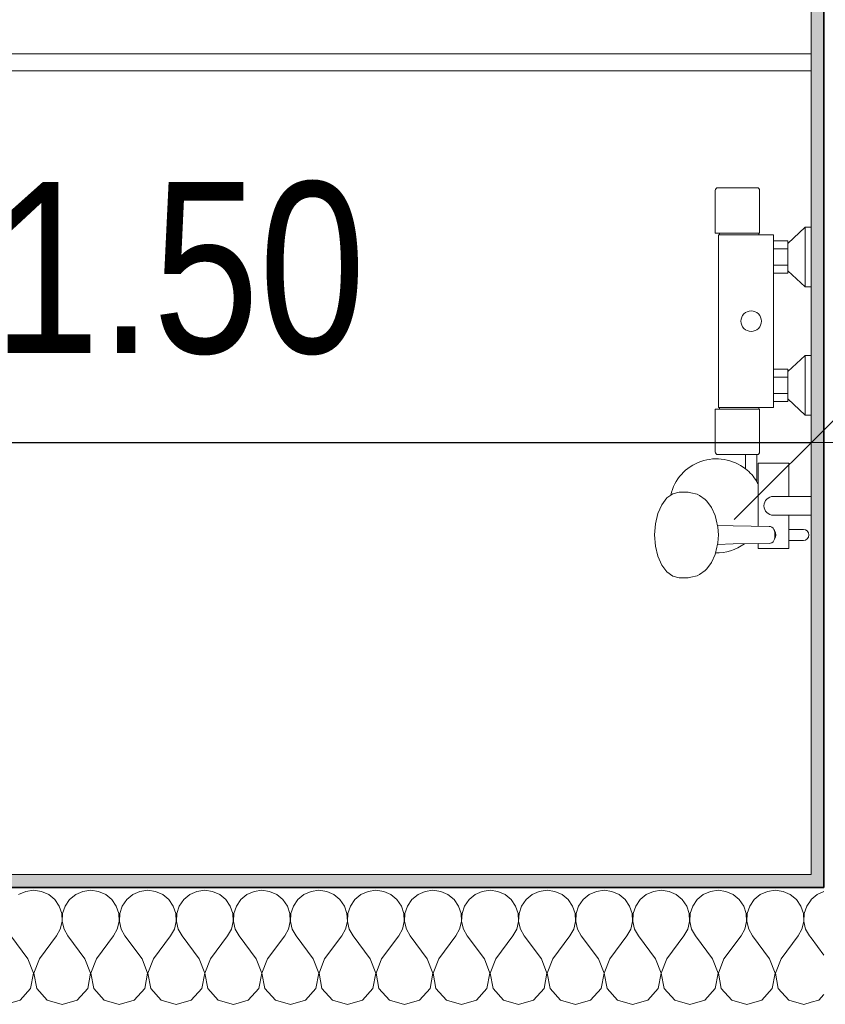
# Model space of a CAD drawing. Header units: metres. Extents: x -7.1 to 26.5, y -14.7 to 18.1.
# Tile 130 of 182: x 8.7 to 9.7, y 8.2 to 9.4. Entities that reach past the tile are written whole.
import ezdxf

# ---------------------------------------------------------------- set-up
doc = ezdxf.new("R2010")
doc.units = ezdxf.units.M
doc.header["$PDMODE"] = 65
doc.linetypes.add('AUSGEZOGEN', pattern=[0])
for name, color, linetype in [('XR$1$015 Innenwände', 7, 'AUSGEZOGEN'), ('XR$1$015 Innenwände Schichttrennlinien', 7, 'AUSGEZOGEN'), ('XR$1$065 Möbel Einrichtung', 7, 'AUSGEZOGEN'), ('XR$1$080 Raumdefinitionen Kontur', 7, 'AUSGEZOGEN'), ('XR$2$105 Bemassungen 100', 7, 'AUSGEZOGEN'), ('XR$3$015 Innenwände Bauteilschraffuren', 7, 'AUSGEZOGEN')]:
    doc.layers.add(name, color=color, linetype=linetype)
doc.styles.add('ARIAL', font='arial.ttf')
doc.dimstyles.new('DIMSTYLE_3', dxfattribs={"dimtxt": 0.2, "dimasz": 0.3, "dimexe": 0, "dimexo": 0, "dimgap": 0.1, "dimtad": 2, "dimrnd": 0.005, "dimzin": 4, "dimdsep": 46, "dimtxsty": 'ARIAL', "dimblk1": 'ALL_ML_STRICH', "dimblk2": 'ALL_ML_STRICH', "dimsah": 1, "dimcen": 0, "dimclrd": 7, "dimclre": 7, "dimclrt": 7, "dimadec": 0, "dimazin": 0, "dimtfac": 1, "dimtdec": 0, "dimtix": 1, "dimtmove": 2, "dimatfit": 3, "dimfxl": 0, "dimtzin": 0, "dimlwd": 0, "dimlwe": 18, "dimarcsym": 0})

# ---------------------------------------------------------------- blocks, each defined once
blk = doc.blocks.new('COMPLEXOBJECT_14')
at = {"layer": 'XR$1$065 Möbel Einrichtung', "color": 8, "linetype": 'AUSGEZOGEN', "lineweight": 13, "transparency": 33554687}
blk.add_line((9.5787, 9.1668), (9.5329, 9.1668), dxfattribs=at)
for points in [[(9.5299, 9.1638), (9.5299, 9.1138), (9.5348, 9.1138), (9.5348, 9.1118), (9.5346, 9.1118), (9.534, 9.1118), (9.5338, 9.1118), (9.5338, 8.9098), (9.534, 8.9098), (9.5346, 8.9098), (9.5348, 8.9098), (9.5348, 8.9078), (9.5299, 8.9078), (9.5299, 8.8578)], [(9.5817, 8.8578), (9.5817, 8.9078), (9.5808, 8.9078), (9.5808, 8.9098), (9.5978, 8.9098), (9.5978, 8.9168), (9.6148, 8.9168), (9.6148, 8.9198), (9.6348, 8.9008), (9.6418, 8.9008), (9.6418, 8.9708), (9.6348, 8.9708), (9.6148, 8.9518), (9.6148, 8.9548), (9.5978, 8.9548), (9.5978, 9.0668), (9.6148, 9.0668), (9.6148, 9.0698), (9.6348, 9.0508), (9.6418, 9.0508), (9.6418, 9.1208), (9.6348, 9.1208), (9.6148, 9.1018), (9.6148, 9.1048), (9.5978, 9.1048), (9.5978, 9.1118), (9.5808, 9.1118), (9.5808, 9.1138), (9.5817, 9.1138), (9.5817, 9.1638)], [(9.5329, 8.8548), (9.5653, 8.8548), (9.5653, 8.838)], [(9.5783, 8.8234), (9.5783, 8.8548), (9.5787, 8.8548)], [(9.6328, 8.7673), (9.6158, 8.7673), (9.6158, 8.7838), (9.6418, 8.7838), (9.6418, 8.8058), (9.6158, 8.8058), (9.6158, 8.8448), (9.5798, 8.8448), (9.5798, 8.8208)], [(9.4778, 8.8073), (9.4732, 8.8041), (9.4673, 8.7961), (9.4627, 8.7858), (9.4599, 8.7737), (9.4589, 8.7608), (9.4599, 8.7478), (9.4627, 8.7358), (9.4673, 8.7254), (9.4732, 8.7175), (9.4801, 8.7125), (9.4876, 8.7108), (9.4982, 8.7108), (9.5014, 8.7113), (9.5087, 8.713), (9.5115, 8.7144), (9.5181, 8.7192), (9.52, 8.7213), (9.5254, 8.7285), (9.5296, 8.738), (9.53, 8.7398)], [(9.5639, 8.7504), (9.5798, 8.7506), (9.5798, 8.7448), (9.6158, 8.7448), (9.6158, 8.7543), (9.6328, 8.7543)]]:
    blk.add_lwpolyline(points, dxfattribs=at)
for centre, radius, start, end in [((9.5329, 9.1638), 0.003, 90, 180), ((9.5787, 9.1638), 0.003, 0, 90), ((9.5329, 8.8578), 0.003, 180, 270), ((9.5787, 8.8578), 0.003, 270, 0), ((9.5313, 8.7948), 0.055, 51.8869, 166.7735), ((9.5313, 8.7948), 0.055, 28.2578, 31.3994), ((9.6328, 8.7608), 0.0065, 270, 90), ((9.5314, 8.7946), 0.0548, 268.5584, 306.3009)]:
    blk.add_arc(centre, radius, start, end, dxfattribs=at)
blk = doc.blocks.new('ALL_ML_STRICH')
at = {"color": 0, "linetype": 'ByBlock', "lineweight": -2}
for p, q in [((0, -0.5), (0, 0.5)), ((-0.3, -0.3), (0.3, 0.3)), ((-1, 0), (0.5, 0))]:
    blk.add_line(p, q, dxfattribs=at)
blk = doc.blocks.new('*D198')
at = {"layer": 'DEFPOINTS', "color": 7, "linetype": 'AUSGEZOGEN', "lineweight": 18, "transparency": 33554687}
for p in [(9.6418, 8.9825), (8.1418, 8.9089), (8.1418, 8.8687)]:
    blk.add_point(p, dxfattribs=at)
at = {"layer": 'XR$2$105 Bemassungen 100', "color": 7, "linetype": 'AUSGEZOGEN', "lineweight": -2, "transparency": 33554687}
for p, q in [((8.1418, 8.8687), (8.1418, 8.8687)), ((8.1418, 8.8687), (9.6418, 8.8687)), ((9.6418, 8.8687), (9.6418, 8.8687))]:
    blk.add_line(p, q, dxfattribs=at)
at = {"layer": 'XR$2$105 Bemassungen 100', "color": 7, "linetype": 'AUSGEZOGEN', "lineweight": 18, "transparency": 33554687, "xscale": 0.3, "yscale": 0.3, "zscale": 0.3, "rotation": 180}
blk.add_blockref('ALL_ML_STRICH', (8.1418, 8.8687), dxfattribs=at)
at = {"layer": 'XR$2$105 Bemassungen 100', "color": 7, "linetype": 'AUSGEZOGEN', "lineweight": 18, "transparency": 33554687, "xscale": 0.3, "yscale": 0.3, "zscale": 0.3}
blk.add_blockref('ALL_ML_STRICH', (9.6418, 8.8687), dxfattribs=at)
at = {"layer": 'XR$2$105 Bemassungen 100', "color": 7, "linetype": 'AUSGEZOGEN', "lineweight": 18, "transparency": 33554687, "insert": (8.9036, 9.0721), "char_height": 0.2, "width": 0.64, "attachment_point": 5, "style": 'ARIAL'}
blk.add_mtext('\\W0.80;\\A1;{\\A1;{1.50\\H0.132000;\\S^ ;}}', dxfattribs=at)
blk = doc.blocks.new('COMPLEXOBJECT_167')
at = {"layer": 'XR$3$015 Innenwände Bauteilschraffuren', "color": 8, "linetype": 'AUSGEZOGEN', "lineweight": 13, "transparency": 33554687}
for p, q in [((9.6491, 8.3402), (9.6421, 8.3343)), ((9.6568, 8.3436), (9.6491, 8.3402)), ((9.6421, 8.3343), (9.6418, 8.3339)), ((9.6568, 8.2695), (9.6418, 8.2895)), ((9.6509, 8.2168), (9.6568, 8.2233)), ((9.6418, 8.2142), (9.6509, 8.2168))]:
    blk.add_line(p, q, dxfattribs=at)
blk = doc.blocks.new('COMPLEXOBJECT_170')
at = {"layer": 'XR$3$015 Innenwände Bauteilschraffuren', "color": 8, "linetype": 'AUSGEZOGEN', "lineweight": 13, "transparency": 33554687}
for p, q in [((8.7242, 8.3439), (8.7158, 8.3402)), ((8.7333, 8.3452), (8.7242, 8.3439)), ((8.7424, 8.3439), (8.7333, 8.3452)), ((8.7509, 8.3402), (8.7424, 8.3439)), ((8.7579, 8.3343), (8.7509, 8.3402)), ((8.7825, 8.3402), (8.7754, 8.3343)), ((8.7909, 8.3439), (8.7825, 8.3402)), ((8.8, 8.3452), (8.7909, 8.3439)), ((8.8091, 8.3439), (8.8, 8.3452)), ((8.8175, 8.3402), (8.8091, 8.3439)), ((8.8246, 8.3343), (8.8175, 8.3402)), ((8.8491, 8.3402), (8.8421, 8.3343)), ((8.8576, 8.3439), (8.8491, 8.3402)), ((8.8667, 8.3452), (8.8576, 8.3439)), ((8.8758, 8.3439), (8.8667, 8.3452)), ((8.8842, 8.3402), (8.8758, 8.3439)), ((8.8913, 8.3343), (8.8842, 8.3402)), ((8.9158, 8.3402), (8.9087, 8.3343)), ((8.9242, 8.3439), (8.9158, 8.3402)), ((8.9333, 8.3452), (8.9242, 8.3439)), ((8.9424, 8.3439), (8.9333, 8.3452)), ((8.9509, 8.3402), (8.9424, 8.3439)), ((8.9579, 8.3343), (8.9509, 8.3402)), ((8.9825, 8.3402), (8.9754, 8.3343)), ((8.9909, 8.3439), (8.9825, 8.3402)), ((9, 8.3452), (8.9909, 8.3439)), ((9.0091, 8.3439), (9, 8.3452)), ((9.0175, 8.3402), (9.0091, 8.3439)), ((9.0246, 8.3343), (9.0175, 8.3402)), ((9.0491, 8.3402), (9.0421, 8.3343)), ((9.0576, 8.3439), (9.0491, 8.3402)), ((9.0667, 8.3452), (9.0576, 8.3439)), ((9.0758, 8.3439), (9.0667, 8.3452)), ((9.0842, 8.3402), (9.0758, 8.3439)), ((9.0913, 8.3343), (9.0842, 8.3402)), ((9.1158, 8.3402), (9.1087, 8.3343)), ((9.1242, 8.3439), (9.1158, 8.3402)), ((9.1333, 8.3452), (9.1242, 8.3439)), ((9.1424, 8.3439), (9.1333, 8.3452)), ((9.1509, 8.3402), (9.1424, 8.3439)), ((9.1579, 8.3343), (9.1509, 8.3402)), ((9.1825, 8.3402), (9.1754, 8.3343)), ((9.1909, 8.3439), (9.1825, 8.3402)), ((9.2, 8.3452), (9.1909, 8.3439)), ((9.2091, 8.3439), (9.2, 8.3452)), ((9.2175, 8.3402), (9.2091, 8.3439)), ((9.2246, 8.3343), (9.2175, 8.3402)), ((9.2491, 8.3402), (9.2421, 8.3343)), ((9.2576, 8.3439), (9.2491, 8.3402)), ((9.2667, 8.3452), (9.2576, 8.3439)), ((9.2758, 8.3439), (9.2667, 8.3452)), ((9.2842, 8.3402), (9.2758, 8.3439)), ((9.2913, 8.3343), (9.2842, 8.3402)), ((9.3158, 8.3402), (9.3087, 8.3343)), ((9.3242, 8.3439), (9.3158, 8.3402)), ((9.3333, 8.3452), (9.3242, 8.3439)), ((9.3424, 8.3439), (9.3333, 8.3452)), ((9.3509, 8.3402), (9.3424, 8.3439)), ((9.3579, 8.3343), (9.3509, 8.3402)), ((9.3825, 8.3402), (9.3754, 8.3343)), ((9.3909, 8.3439), (9.3825, 8.3402)), ((9.4, 8.3452), (9.3909, 8.3439)), ((9.4091, 8.3439), (9.4, 8.3452)), ((9.4175, 8.3402), (9.4091, 8.3439)), ((9.4246, 8.3343), (9.4175, 8.3402)), ((9.4491, 8.3402), (9.4421, 8.3343)), ((9.4576, 8.3439), (9.4491, 8.3402)), ((9.4667, 8.3452), (9.4576, 8.3439)), ((9.4758, 8.3439), (9.4667, 8.3452)), ((9.4842, 8.3402), (9.4758, 8.3439)), ((9.4913, 8.3343), (9.4842, 8.3402)), ((9.5158, 8.3402), (9.5087, 8.3343)), ((9.5242, 8.3439), (9.5158, 8.3402)), ((9.5333, 8.3452), (9.5242, 8.3439)), ((9.5424, 8.3439), (9.5333, 8.3452)), ((9.5509, 8.3402), (9.5424, 8.3439)), ((9.5579, 8.3343), (9.5509, 8.3402)), ((9.5825, 8.3402), (9.5754, 8.3343)), ((9.5909, 8.3439), (9.5825, 8.3402)), ((9.6, 8.3452), (9.5909, 8.3439)), ((9.6091, 8.3439), (9.6, 8.3452)), ((9.6175, 8.3402), (9.6091, 8.3439)), ((9.6246, 8.3343), (9.6175, 8.3402)), ((8.7631, 8.3267), (8.7579, 8.3343)), ((8.7661, 8.318), (8.7631, 8.3267)), ((8.7702, 8.3267), (8.7672, 8.318)), ((8.7754, 8.3343), (8.7702, 8.3267)), ((8.8298, 8.3267), (8.8246, 8.3343)), ((8.8328, 8.318), (8.8298, 8.3267)), ((8.8369, 8.3267), (8.8339, 8.318)), ((8.8421, 8.3343), (8.8369, 8.3267)), ((8.8965, 8.3267), (8.8913, 8.3343)), ((8.8994, 8.318), (8.8965, 8.3267)), ((8.9035, 8.3267), (8.9006, 8.318)), ((8.9087, 8.3343), (8.9035, 8.3267)), ((8.9631, 8.3267), (8.9579, 8.3343)), ((8.9661, 8.318), (8.9631, 8.3267)), ((8.9702, 8.3267), (8.9672, 8.318)), ((8.9754, 8.3343), (8.9702, 8.3267)), ((9.0298, 8.3267), (9.0246, 8.3343)), ((9.0328, 8.318), (9.0298, 8.3267)), ((9.0369, 8.3267), (9.0339, 8.318)), ((9.0421, 8.3343), (9.0369, 8.3267)), ((9.0965, 8.3267), (9.0913, 8.3343)), ((9.0994, 8.318), (9.0965, 8.3267)), ((9.1035, 8.3267), (9.1006, 8.318)), ((9.1087, 8.3343), (9.1035, 8.3267)), ((9.1631, 8.3267), (9.1579, 8.3343)), ((9.1661, 8.318), (9.1631, 8.3267)), ((9.1702, 8.3267), (9.1672, 8.318)), ((9.1754, 8.3343), (9.1702, 8.3267)), ((9.2298, 8.3267), (9.2246, 8.3343)), ((9.2328, 8.318), (9.2298, 8.3267)), ((9.2369, 8.3267), (9.2339, 8.318)), ((9.2421, 8.3343), (9.2369, 8.3267)), ((9.2965, 8.3267), (9.2913, 8.3343)), ((9.2994, 8.318), (9.2965, 8.3267)), ((9.3035, 8.3267), (9.3006, 8.318)), ((9.3087, 8.3343), (9.3035, 8.3267)), ((9.3631, 8.3267), (9.3579, 8.3343)), ((9.3661, 8.318), (9.3631, 8.3267)), ((9.3702, 8.3267), (9.3672, 8.318)), ((9.3754, 8.3343), (9.3702, 8.3267)), ((9.4298, 8.3267), (9.4246, 8.3343)), ((9.4328, 8.318), (9.4298, 8.3267)), ((9.4369, 8.3267), (9.4339, 8.318)), ((9.4421, 8.3343), (9.4369, 8.3267)), ((9.4965, 8.3267), (9.4913, 8.3343)), ((9.4994, 8.318), (9.4965, 8.3267)), ((9.5035, 8.3267), (9.5006, 8.318)), ((9.5087, 8.3343), (9.5035, 8.3267)), ((9.5631, 8.3267), (9.5579, 8.3343)), ((9.5661, 8.318), (9.5631, 8.3267)), ((9.5702, 8.3267), (9.5672, 8.318)), ((9.5754, 8.3343), (9.5702, 8.3267)), ((9.6298, 8.3267), (9.6246, 8.3343)), ((9.6328, 8.318), (9.6298, 8.3267)), ((9.6369, 8.3267), (9.6339, 8.318)), ((9.6418, 8.3339), (9.6369, 8.3267)), ((8.7665, 8.3088), (8.7661, 8.318)), ((8.7672, 8.318), (8.7668, 8.3088)), ((8.8332, 8.3088), (8.8328, 8.318)), ((8.8339, 8.318), (8.8335, 8.3088)), ((8.8999, 8.3088), (8.8994, 8.318)), ((8.9006, 8.318), (8.9001, 8.3088)), ((8.9665, 8.3088), (8.9661, 8.318)), ((8.9672, 8.318), (8.9668, 8.3088)), ((9.0332, 8.3088), (9.0328, 8.318)), ((9.0339, 8.318), (9.0335, 8.3088)), ((9.0999, 8.3088), (9.0994, 8.318)), ((9.1006, 8.318), (9.1001, 8.3088)), ((9.1665, 8.3088), (9.1661, 8.318)), ((9.1672, 8.318), (9.1668, 8.3088)), ((9.2332, 8.3088), (9.2328, 8.318)), ((9.2339, 8.318), (9.2335, 8.3088)), ((9.2999, 8.3088), (9.2994, 8.318)), ((9.3006, 8.318), (9.3001, 8.3088)), ((9.3665, 8.3088), (9.3661, 8.318)), ((9.3672, 8.318), (9.3668, 8.3088)), ((9.4332, 8.3088), (9.4328, 8.318)), ((9.4339, 8.318), (9.4335, 8.3088)), ((9.4999, 8.3088), (9.4994, 8.318)), ((9.5006, 8.318), (9.5001, 8.3088)), ((9.5665, 8.3088), (9.5661, 8.318)), ((9.5672, 8.318), (9.5668, 8.3088)), ((9.6332, 8.3088), (9.6328, 8.318)), ((9.6339, 8.318), (9.6335, 8.3088)), ((8.7645, 8.2999), (8.7665, 8.3088)), ((8.7668, 8.3088), (8.7689, 8.2999)), ((8.8311, 8.2999), (8.8332, 8.3088)), ((8.8335, 8.3088), (8.8355, 8.2999)), ((8.8978, 8.2999), (8.8999, 8.3088)), ((8.9001, 8.3088), (8.9022, 8.2999)), ((8.9645, 8.2999), (8.9665, 8.3088)), ((8.9668, 8.3088), (8.9689, 8.2999)), ((9.0311, 8.2999), (9.0332, 8.3088)), ((9.0335, 8.3088), (9.0355, 8.2999)), ((9.0978, 8.2999), (9.0999, 8.3088)), ((9.1001, 8.3088), (9.1022, 8.2999)), ((9.1645, 8.2999), (9.1665, 8.3088)), ((9.1668, 8.3088), (9.1689, 8.2999)), ((9.2311, 8.2999), (9.2332, 8.3088)), ((9.2335, 8.3088), (9.2355, 8.2999)), ((9.2978, 8.2999), (9.2999, 8.3088)), ((9.3001, 8.3088), (9.3022, 8.2999)), ((9.3645, 8.2999), (9.3665, 8.3088)), ((9.3668, 8.3088), (9.3689, 8.2999)), ((9.4311, 8.2999), (9.4332, 8.3088)), ((9.4335, 8.3088), (9.4355, 8.2999)), ((9.4978, 8.2999), (9.4999, 8.3088)), ((9.5001, 8.3088), (9.5022, 8.2999)), ((9.5645, 8.2999), (9.5665, 8.3088)), ((9.5668, 8.3088), (9.5689, 8.2999)), ((9.6311, 8.2999), (9.6332, 8.3088)), ((9.6335, 8.3088), (9.6355, 8.2999)), ((8.7267, 8.2652), (8.7067, 8.2918)), ((8.74, 8.2652), (8.76, 8.2918)), ((8.76, 8.2918), (8.7645, 8.2999)), ((8.7689, 8.2999), (8.7733, 8.2918)), ((8.7933, 8.2652), (8.7733, 8.2918)), ((8.8067, 8.2652), (8.8267, 8.2918)), ((8.8267, 8.2918), (8.8311, 8.2999)), ((8.8355, 8.2999), (8.84, 8.2918)), ((8.86, 8.2652), (8.84, 8.2918)), ((8.8733, 8.2652), (8.8933, 8.2918)), ((8.8933, 8.2918), (8.8978, 8.2999)), ((8.9022, 8.2999), (8.9067, 8.2918)), ((8.9267, 8.2652), (8.9067, 8.2918)), ((8.94, 8.2652), (8.96, 8.2918)), ((8.96, 8.2918), (8.9645, 8.2999)), ((8.9689, 8.2999), (8.9733, 8.2918)), ((8.9933, 8.2652), (8.9733, 8.2918)), ((9.0067, 8.2652), (9.0267, 8.2918)), ((9.0267, 8.2918), (9.0311, 8.2999)), ((9.0355, 8.2999), (9.04, 8.2918)), ((9.06, 8.2652), (9.04, 8.2918)), ((9.0733, 8.2652), (9.0933, 8.2918)), ((9.0933, 8.2918), (9.0978, 8.2999)), ((9.1022, 8.2999), (9.1067, 8.2918)), ((9.1267, 8.2652), (9.1067, 8.2918)), ((9.14, 8.2652), (9.16, 8.2918)), ((9.16, 8.2918), (9.1645, 8.2999)), ((9.1689, 8.2999), (9.1733, 8.2918)), ((9.1933, 8.2652), (9.1733, 8.2918)), ((9.2067, 8.2652), (9.2267, 8.2918)), ((9.2267, 8.2918), (9.2311, 8.2999)), ((9.2355, 8.2999), (9.24, 8.2918)), ((9.26, 8.2652), (9.24, 8.2918)), ((9.2733, 8.2652), (9.2933, 8.2918)), ((9.2933, 8.2918), (9.2978, 8.2999)), ((9.3022, 8.2999), (9.3067, 8.2918)), ((9.3267, 8.2652), (9.3067, 8.2918)), ((9.34, 8.2652), (9.36, 8.2918)), ((9.36, 8.2918), (9.3645, 8.2999)), ((9.3689, 8.2999), (9.3733, 8.2918)), ((9.3933, 8.2652), (9.3733, 8.2918)), ((9.4067, 8.2652), (9.4267, 8.2918)), ((9.4267, 8.2918), (9.4311, 8.2999)), ((9.4355, 8.2999), (9.44, 8.2918)), ((9.46, 8.2652), (9.44, 8.2918)), ((9.4733, 8.2652), (9.4933, 8.2918)), ((9.4933, 8.2918), (9.4978, 8.2999)), ((9.5022, 8.2999), (9.5067, 8.2918)), ((9.5267, 8.2652), (9.5067, 8.2918)), ((9.54, 8.2652), (9.56, 8.2918)), ((9.56, 8.2918), (9.5645, 8.2999)), ((9.5689, 8.2999), (9.5733, 8.2918)), ((9.5933, 8.2652), (9.5733, 8.2918)), ((9.6067, 8.2652), (9.6267, 8.2918)), ((9.6267, 8.2918), (9.6311, 8.2999)), ((9.6355, 8.2999), (9.64, 8.2918)), ((9.6418, 8.2895), (9.64, 8.2918)), ((8.7332, 8.2482), (8.7267, 8.2652)), ((8.74, 8.2652), (8.7335, 8.2482)), ((8.7999, 8.2482), (8.7933, 8.2652)), ((8.8067, 8.2652), (8.8001, 8.2482)), ((8.8665, 8.2482), (8.86, 8.2652)), ((8.8733, 8.2652), (8.8668, 8.2482)), ((8.9332, 8.2482), (8.9267, 8.2652)), ((8.94, 8.2652), (8.9335, 8.2482)), ((8.9999, 8.2482), (8.9933, 8.2652)), ((9.0067, 8.2652), (9.0001, 8.2482)), ((9.0665, 8.2482), (9.06, 8.2652)), ((9.0733, 8.2652), (9.0668, 8.2482)), ((9.1332, 8.2482), (9.1267, 8.2652)), ((9.14, 8.2652), (9.1335, 8.2482)), ((9.1999, 8.2482), (9.1933, 8.2652)), ((9.2067, 8.2652), (9.2001, 8.2482)), ((9.2665, 8.2482), (9.26, 8.2652)), ((9.2733, 8.2652), (9.2668, 8.2482)), ((9.3332, 8.2482), (9.3267, 8.2652)), ((9.34, 8.2652), (9.3335, 8.2482)), ((9.3999, 8.2482), (9.3933, 8.2652)), ((9.4067, 8.2652), (9.4001, 8.2482)), ((9.4665, 8.2482), (9.46, 8.2652)), ((9.4733, 8.2652), (9.4668, 8.2482)), ((9.5332, 8.2482), (9.5267, 8.2652)), ((9.54, 8.2652), (9.5335, 8.2482)), ((9.5999, 8.2482), (9.5933, 8.2652)), ((9.6067, 8.2652), (9.6001, 8.2482)), ((8.7298, 8.2303), (8.7332, 8.2482)), ((8.7335, 8.2482), (8.7369, 8.2303)), ((8.7965, 8.2303), (8.7999, 8.2482)), ((8.8001, 8.2482), (8.8035, 8.2303)), ((8.8631, 8.2303), (8.8665, 8.2482)), ((8.8668, 8.2482), (8.8702, 8.2303)), ((8.9298, 8.2303), (8.9332, 8.2482)), ((8.9335, 8.2482), (8.9369, 8.2303)), ((8.9965, 8.2303), (8.9999, 8.2482)), ((9.0001, 8.2482), (9.0035, 8.2303)), ((9.0631, 8.2303), (9.0665, 8.2482)), ((9.0668, 8.2482), (9.0702, 8.2303)), ((9.1298, 8.2303), (9.1332, 8.2482)), ((9.1335, 8.2482), (9.1369, 8.2303)), ((9.1965, 8.2303), (9.1999, 8.2482)), ((9.2001, 8.2482), (9.2035, 8.2303)), ((9.2631, 8.2303), (9.2665, 8.2482)), ((9.2668, 8.2482), (9.2702, 8.2303)), ((9.3298, 8.2303), (9.3332, 8.2482)), ((9.3335, 8.2482), (9.3369, 8.2303)), ((9.3965, 8.2303), (9.3999, 8.2482)), ((9.4001, 8.2482), (9.4035, 8.2303)), ((9.4631, 8.2303), (9.4665, 8.2482)), ((9.4668, 8.2482), (9.4702, 8.2303)), ((9.5298, 8.2303), (9.5332, 8.2482)), ((9.5335, 8.2482), (9.5369, 8.2303)), ((9.5965, 8.2303), (9.5999, 8.2482)), ((9.6001, 8.2482), (9.6035, 8.2303)), ((8.7175, 8.2168), (8.7298, 8.2303)), ((8.7369, 8.2303), (8.7491, 8.2168)), ((8.7842, 8.2168), (8.7965, 8.2303)), ((8.8035, 8.2303), (8.8158, 8.2168)), ((8.8509, 8.2168), (8.8631, 8.2303)), ((8.8702, 8.2303), (8.8825, 8.2168)), ((8.9175, 8.2168), (8.9298, 8.2303)), ((8.9369, 8.2303), (8.9491, 8.2168)), ((8.9842, 8.2168), (8.9965, 8.2303)), ((9.0035, 8.2303), (9.0158, 8.2168)), ((9.0509, 8.2168), (9.0631, 8.2303)), ((9.0702, 8.2303), (9.0825, 8.2168)), ((9.1175, 8.2168), (9.1298, 8.2303)), ((9.1369, 8.2303), (9.1491, 8.2168)), ((9.1842, 8.2168), (9.1965, 8.2303)), ((9.2035, 8.2303), (9.2158, 8.2168)), ((9.2509, 8.2168), (9.2631, 8.2303)), ((9.2702, 8.2303), (9.2825, 8.2168)), ((9.3175, 8.2168), (9.3298, 8.2303)), ((9.3369, 8.2303), (9.3491, 8.2168)), ((9.3842, 8.2168), (9.3965, 8.2303)), ((9.4035, 8.2303), (9.4158, 8.2168)), ((9.4509, 8.2168), (9.4631, 8.2303)), ((9.4702, 8.2303), (9.4825, 8.2168)), ((9.5175, 8.2168), (9.5298, 8.2303)), ((9.5369, 8.2303), (9.5491, 8.2168)), ((9.5842, 8.2168), (9.5965, 8.2303)), ((9.6035, 8.2303), (9.6158, 8.2168)), ((8.7, 8.2118), (8.7175, 8.2168)), ((8.7491, 8.2168), (8.7667, 8.2118)), ((8.7667, 8.2118), (8.7842, 8.2168)), ((8.8158, 8.2168), (8.8333, 8.2118)), ((8.8333, 8.2118), (8.8509, 8.2168)), ((8.8825, 8.2168), (8.9, 8.2118)), ((8.9, 8.2118), (8.9175, 8.2168)), ((8.9491, 8.2168), (8.9667, 8.2118)), ((8.9667, 8.2118), (8.9842, 8.2168)), ((9.0158, 8.2168), (9.0333, 8.2118)), ((9.0333, 8.2118), (9.0509, 8.2168)), ((9.0825, 8.2168), (9.1, 8.2118)), ((9.1, 8.2118), (9.1175, 8.2168)), ((9.1491, 8.2168), (9.1667, 8.2118)), ((9.1667, 8.2118), (9.1842, 8.2168)), ((9.2158, 8.2168), (9.2333, 8.2118)), ((9.2333, 8.2118), (9.2509, 8.2168)), ((9.2825, 8.2168), (9.3, 8.2118)), ((9.3, 8.2118), (9.3175, 8.2168)), ((9.3491, 8.2168), (9.3667, 8.2118)), ((9.3667, 8.2118), (9.3842, 8.2168)), ((9.4158, 8.2168), (9.4333, 8.2118)), ((9.4333, 8.2118), (9.4509, 8.2168)), ((9.4825, 8.2168), (9.5, 8.2118)), ((9.5, 8.2118), (9.5175, 8.2168)), ((9.5491, 8.2168), (9.5667, 8.2118)), ((9.5667, 8.2118), (9.5842, 8.2168)), ((9.6158, 8.2168), (9.6333, 8.2118)), ((9.6333, 8.2118), (9.6418, 8.2142))]:
    blk.add_line(p, q, dxfattribs=at)

msp = doc.modelspace()

# ---------------------------------------------------------------- hatches: boundary and pattern name
at = {"layer": 'XR$3$015 Innenwände Bauteilschraffuren', "linetype": 'AUSGEZOGEN', "lineweight": 13, "true_color": 0x202020, "transparency": 33554687}
for points in [[(9.6568, 8.3635), (9.6568, 10.7335), (9.6418, 10.7335), (9.6418, 8.3635)], [(8.0418, 8.3635), (8.0418, 8.3485), (9.6418, 8.3485), (9.6418, 8.3635)], [(9.6418, 8.3635), (9.6418, 8.3485), (9.6568, 8.3485), (9.6568, 8.3635)]]:
    msp.add_hatch(color=250, dxfattribs=at).paths.add_polyline_path(points)

# ---------------------------------------------------------------- linework, layer by layer
at = {"layer": 'XR$1$015 Innenwände', "color": 7, "linetype": 'AUSGEZOGEN', "lineweight": 18, "transparency": 33554687}
for p, q in [((9.6418, 10.7335), (9.6418, 8.3635)), ((9.6418, 8.3635), (8.0418, 8.3635))]:
    msp.add_line(p, q, dxfattribs=at)
at = {"layer": 'XR$1$015 Innenwände Schichttrennlinien', "color": 7, "linetype": 'AUSGEZOGEN', "lineweight": 35, "transparency": 33554687}
for p, q in [((9.6568, 8.3635), (9.6568, 10.7335)), ((9.6568, 8.3485), (9.6568, 8.3635)), ((8.0418, 8.3485), (9.6418, 8.3485)), ((9.6568, 8.3485), (9.6418, 8.3485)), ((9.6568, 8.3485), (9.6418, 8.3485))]:
    msp.add_line(p, q, dxfattribs=at)
at = {"layer": 'XR$1$065 Möbel Einrichtung', "color": 8, "linetype": 'AUSGEZOGEN', "lineweight": 13, "transparency": 33554687}
for p, q in [((9.6418, 9.3235), (8.1418, 9.3235)), ((9.6418, 9.3035), (9.6418, 9.3235)), ((8.1418, 9.3035), (9.6418, 9.3035)), ((9.6348, 9.1208), (9.6348, 9.0508)), ((9.5808, 9.1138), (9.5348, 9.1138)), ((9.5348, 9.1118), (9.5808, 9.1118)), ((9.5978, 9.1048), (9.5978, 9.0668)), ((9.6148, 9.1018), (9.6148, 9.0698)), ((9.6148, 9.0953), (9.5978, 9.0953)), ((9.6148, 9.0763), (9.5978, 9.0763)), ((9.6348, 8.9708), (9.6348, 8.9008)), ((9.5978, 8.9548), (9.5978, 8.9168)), ((9.6148, 8.9518), (9.6148, 8.9198)), ((9.6148, 8.9453), (9.5978, 8.9453)), ((9.6148, 8.9263), (9.5978, 8.9263)), ((9.5808, 8.9098), (9.5346, 8.9098)), ((9.5348, 8.9078), (9.5808, 8.9078)), ((9.5653, 8.8548), (9.5783, 8.8548)), ((9.4876, 8.8108), (9.4801, 8.809)), ((9.4982, 8.8108), (9.4876, 8.8108)), ((9.5014, 8.8102), (9.4982, 8.8108)), ((9.5087, 8.8086), (9.5014, 8.8102)), ((9.5798, 8.8208), (9.5798, 8.7709)), ((9.4801, 8.809), (9.4778, 8.8073)), ((9.5115, 8.8071), (9.5087, 8.8086)), ((9.5181, 8.8023), (9.5115, 8.8071)), ((9.52, 8.8003), (9.5181, 8.8023)), ((9.5254, 8.793), (9.52, 8.8003)), ((9.6158, 8.8058), (9.5978, 8.8058)), ((9.5296, 8.7836), (9.5254, 8.793)), ((9.5309, 8.7784), (9.5296, 8.7836)), ((9.5329, 8.7699), (9.5309, 8.7784)), ((9.5978, 8.7838), (9.6158, 8.7838)), ((9.5978, 8.7838), (9.6158, 8.7838)), ((9.5325, 8.7718), (9.5507, 8.7713)), ((9.5336, 8.7608), (9.5329, 8.7699)), ((9.5507, 8.7713), (9.5929, 8.7708)), ((9.5929, 8.7708), (9.5946, 8.7705)), ((9.5946, 8.7705), (9.5961, 8.7698)), ((9.5961, 8.7698), (9.5974, 8.7687)), ((9.5974, 8.7687), (9.5984, 8.7673)), ((9.5984, 8.7673), (9.599, 8.7658)), ((9.599, 8.7658), (9.599, 8.7658)), ((9.6002, 8.7633), (9.599, 8.7658)), ((9.599, 8.7658), (9.5991, 8.7656)), ((9.5991, 8.7656), (9.5993, 8.7638)), ((9.5993, 8.7638), (9.5993, 8.7578)), ((9.6006, 8.7608), (9.6002, 8.7633)), ((9.6158, 8.7673), (9.6158, 8.7543)), ((9.5329, 8.7516), (9.5336, 8.7608)), ((9.5974, 8.7528), (9.5961, 8.7517)), ((9.5984, 8.7543), (9.5974, 8.7528)), ((9.599, 8.7557), (9.5984, 8.7543)), ((9.599, 8.7558), (9.6002, 8.7582)), ((9.5991, 8.7559), (9.599, 8.7558)), ((9.599, 8.7558), (9.599, 8.7557)), ((9.5993, 8.7578), (9.5991, 8.7559)), ((9.6002, 8.7582), (9.6006, 8.7608)), ((9.5309, 8.7431), (9.53, 8.7398)), ((9.5309, 8.7431), (9.5329, 8.7516)), ((9.5325, 8.7497), (9.5507, 8.7503)), ((9.5507, 8.7503), (9.5929, 8.7508)), ((9.5946, 8.751), (9.5929, 8.7508)), ((9.5961, 8.7517), (9.5946, 8.751))]:
    msp.add_line(p, q, dxfattribs=at)
msp.add_circle((9.5718, 9.0108), 0.012, dxfattribs=at)
for centre, radius, start, end in [((9.5313, 8.7948), 0.055, 31.3994, 51.8869), ((9.5978, 8.7948), 0.011, 90, 270)]:
    msp.add_arc(centre, radius, start, end, dxfattribs=at)
at = {"layer": 'XR$1$080 Raumdefinitionen Kontur', "color": 8, "linetype": 'AUSGEZOGEN', "lineweight": 13, "transparency": 33554687}
msp.add_lwpolyline([(6.2718, 10.7335), (6.2718, 8.3635), (9.6418, 8.3635), (9.6418, 10.7335), (6.2718, 10.7335)], close=True, dxfattribs=at)

# ---------------------------------------------------------------- block references
at = {"layer": 'XR$1$065 Möbel Einrichtung', "color": 8, "linetype": 'AUSGEZOGEN', "lineweight": 13, "transparency": 33554687}
msp.add_blockref('COMPLEXOBJECT_14', (0, 0), dxfattribs=at)
at = {"layer": 'XR$3$015 Innenwände Bauteilschraffuren', "color": 8, "linetype": 'AUSGEZOGEN', "lineweight": 13, "transparency": 33554687}
for name in ['COMPLEXOBJECT_170', 'COMPLEXOBJECT_167']:
    msp.add_blockref(name, (0, 0), dxfattribs=at)

# ---------------------------------------------------------------- dimensions: what is measured, and where the dimension line sits
at = {"layer": 'XR$2$105 Bemassungen 100', "color": 7, "linetype": 'AUSGEZOGEN', "lineweight": 18, "transparency": 33554687}
dim = msp.add_linear_dim(base=(9.6418, 8.8687), p1=(8.1418, 8.8687), p2=(9.6418, 8.8687), dimstyle='DIMSTYLE_3', override={"dimpost": '<>', "dimclrd": 7, "dimclre": 7, "dimclrt": 7, "dimlwd": 0, "dimlwe": 18}, dxfattribs=at)
dim.commit()
dim.dimension.update_dxf_attribs({"geometry": '*D198', "text_midpoint": (8.9036, 9.0721), "dimtype": 160})

doc.saveas('drawing.dxf')
